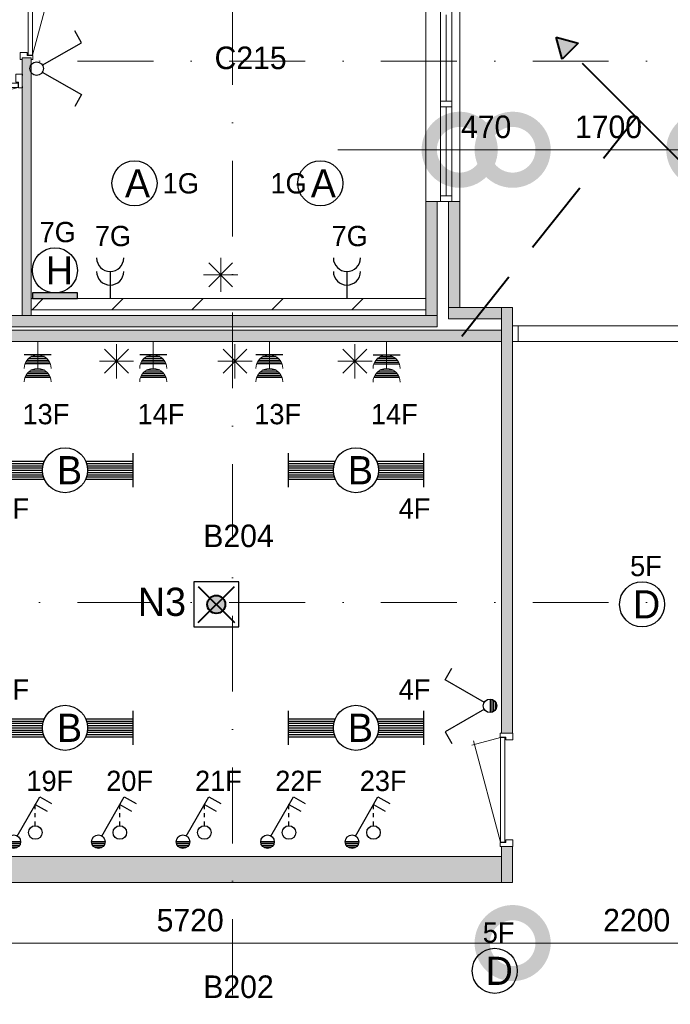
# Model space of a CAD drawing. Header units: millimetres. Extents: x 84337 to 168437, y -3060 to 56340.
# Tile 20 of 84: x 97233 to 103003, y 10904 to 19638. Entities that reach past the tile are written whole.
import ezdxf
from ezdxf.enums import TextEntityAlignment as Align
from ezdxf.xclip import XClip

# ---------------------------------------------------------------- set-up
doc = ezdxf.new("R2010")
doc.units = ezdxf.units.MM
doc.header["$PDMODE"] = 3
doc.header["$PDSIZE"] = 1
doc.linetypes.add('DGN3', pattern=[1009.2, 672.8, -336.4])
doc.linetypes.add('DGN4', pattern=[1345.6, 672.8, -336.4, 0, -336.4])
for name, color, linetype in [('14', 7, 'Continuous'), ('16', 7, 'Continuous'), ('17', 7, 'Continuous'), ('18', 7, 'Continuous'), ('19', 7, 'Continuous'), ('20', 7, 'Continuous'), ('30', 7, 'Continuous'), ('32', 7, 'Continuous'), ('33', 7, 'Continuous'), ('48', 7, 'Continuous'), ('5', 7, 'Continuous'), ('54', 7, 'Continuous'), ('56', 7, 'Continuous'), ('58', 7, 'Continuous'), ('62', 7, 'Continuous')]:
    doc.layers.add(name, color=color, linetype=linetype)
doc.styles.add('dgn001', font='dgn001.shx')
doc.styles.add('dgn003', font='dgn003.shx')
doc.styles.get("Standard").update_dxf_attribs({"font": 'arial.ttf'})
doc.dimstyles.get("Standard").update_dxf_attribs({"dimtxt": 0.18, "dimasz": 0.18, "dimexe": 0.18, "dimexo": 0.0625, "dimgap": 0.09, "dimtad": 0, "dimtih": 1, "dimtoh": 1, "dimdec": 4, "dimzin": 0, "dimdsep": 46, "dimtxsty": 'Standard', "dimcen": 0.09, "dimadec": 0, "dimazin": 0, "dimtfac": 1, "dimtdec": 4, "dimtofl": 0, "dimtmove": 0, "dimatfit": 3, "dimfxl": 1, "dimtolj": 1, "dimtzin": 0, "dimarcsym": 0})

# ---------------------------------------------------------------- blocks, each defined once
blk = doc.blocks.new('EA622')
at = {"layer": '18'}
blk.add_hatch(color=3, dxfattribs=at).paths.add_polyline_path([(-200, 0), (200, 0), (200, 50), (-200, 50)])
at = {"layer": '18', "color": 3, "linetype": 'Continuous', "lineweight": 30, "flags": 128}
blk.add_lwpolyline([(-200, 0), (200, 0), (200, 50), (-200, 50), (-200, 0)], dxfattribs=at)
at = {"layer": '18', "color": 3, "linetype": 'Continuous', "lineweight": 30}
blk.add_circle((0, 250), 200, dxfattribs=at)
at = {"layer": '18', "color": 1, "linetype": 'Continuous', "lineweight": 13, "style": 'dgn001'}
blk.add_text('7G', height=180, dxfattribs=at).set_placement((24.8, 500), align=Align.CENTER)
at = {"layer": '18', "color": 2, "linetype": 'Continuous', "lineweight": 13, "style": 'dgn001'}
blk.add_text('H', height=250, dxfattribs=at).set_placement((39.7, 250), align=Align.MIDDLE_CENTER)
blk = doc.blocks.new('EA1')
at = {"layer": '18', "color": 3, "linetype": 'Continuous', "lineweight": 30}
for p, q in [((-600, 150), (-600, -150)), ((600, 150), (600, -150)), ((-600, 80), (-182, 80)), ((-600, 60), (-190, 60)), ((-600, 40), (-195, 40)), ((-600, 20), (-200, 20)), ((-600, 0), (-200, 0)), ((182, 80), (600, 80)), ((190, 60), (600, 60)), ((195, 40), (600, 40)), ((200, 20), (600, 20)), ((200, 0), (600, 0)), ((-600, -20), (-200, -20)), ((-600, -40), (-195, -40)), ((-600, -60), (-190, -60)), ((-600, -80), (-182, -80)), ((182, -80), (600, -80)), ((190, -60), (600, -60)), ((195, -40), (600, -40)), ((200, -20), (600, -20))]:
    blk.add_line(p, q, dxfattribs=at)
blk.add_circle((0, 0), 200, dxfattribs=at)
at = {"layer": '18', "color": 1, "linetype": 'Continuous', "lineweight": 0, "style": 'dgn001'}
blk.add_text('4F', height=180, dxfattribs=at).set_placement((-600, 250))
at = {"layer": '18', "color": 2, "linetype": 'Continuous', "lineweight": 13, "style": 'dgn001'}
blk.add_text('B', height=249.99, dxfattribs=at).set_placement((39.665, -0.005), align=Align.MIDDLE_CENTER)
blk = doc.blocks.new('EA11')
at = {"layer": '18', "color": 3, "linetype": 'Continuous', "lineweight": 30}
for p, q in [((-600, 150), (-600, -150)), ((600, 150), (600, -150)), ((-600, 80), (-182, 80)), ((-600, 60), (-190, 60)), ((-600, 40), (-195, 40)), ((-600, 20), (-200, 20)), ((-600, 0), (-200, 0)), ((182, 80), (600, 80)), ((190, 60), (600, 60)), ((195, 40), (600, 40)), ((200, 20), (600, 20)), ((200, 0), (600, 0)), ((-600, -20), (-200, -20)), ((-600, -40), (-195, -40)), ((-600, -60), (-190, -60)), ((-600, -80), (-182, -80)), ((182, -80), (600, -80)), ((190, -60), (600, -60)), ((195, -40), (600, -40)), ((200, -20), (600, -20))]:
    blk.add_line(p, q, dxfattribs=at)
blk.add_circle((0, 0), 200, dxfattribs=at)
at = {"layer": '18', "color": 1, "linetype": 'Continuous', "lineweight": 0, "style": 'dgn001'}
blk.add_text('4F', height=180, dxfattribs=at).set_placement((659.53, 250), align=Align.RIGHT)
at = {"layer": '18', "color": 2, "linetype": 'Continuous', "lineweight": 13, "style": 'dgn001'}
blk.add_text('B', height=249.99, dxfattribs=at).set_placement((39.665, -0.005), align=Align.MIDDLE_CENTER)
blk = doc.blocks.new('EA12')
at = {"layer": '18', "color": 3, "linetype": 'Continuous', "lineweight": 30}
for p, q in [((-600, 150), (-600, -150)), ((600, 150), (600, -150)), ((-600, 80), (-182, 80)), ((-600, 60), (-190, 60)), ((-600, 40), (-195, 40)), ((-600, 20), (-200, 20)), ((-600, 0), (-200, 0)), ((182, 80), (600, 80)), ((190, 60), (600, 60)), ((195, 40), (600, 40)), ((200, 20), (600, 20)), ((200, 0), (600, 0)), ((-600, -20), (-200, -20)), ((-600, -40), (-195, -40)), ((-600, -60), (-190, -60)), ((-600, -80), (-182, -80)), ((182, -80), (600, -80)), ((190, -60), (600, -60)), ((195, -40), (600, -40)), ((200, -20), (600, -20))]:
    blk.add_line(p, q, dxfattribs=at)
blk.add_circle((0, 0), 200, dxfattribs=at)
at = {"layer": '18', "color": 2, "linetype": 'Continuous', "lineweight": 13, "style": 'dgn001'}
blk.add_text('B', height=249.99, dxfattribs=at).set_placement((39.665, -0.005), align=Align.MIDDLE_CENTER)
at = {"layer": '18', "color": 1, "linetype": 'Continuous', "lineweight": 0, "style": 'dgn001'}
blk.add_text('4F', height=180, dxfattribs=at).set_placement((659.53, -250), align=Align.TOP_RIGHT)
blk = doc.blocks.new('EA13')
at = {"layer": '18', "color": 3, "linetype": 'Continuous', "lineweight": 30}
for p, q in [((-600, 150), (-600, -150)), ((600, 150), (600, -150)), ((-600, 80), (-182, 80)), ((-600, 60), (-190, 60)), ((-600, 40), (-195, 40)), ((-600, 20), (-200, 20)), ((-600, 0), (-200, 0)), ((182, 80), (600, 80)), ((190, 60), (600, 60)), ((195, 40), (600, 40)), ((200, 20), (600, 20)), ((200, 0), (600, 0)), ((-600, -20), (-200, -20)), ((-600, -40), (-195, -40)), ((-600, -60), (-190, -60)), ((-600, -80), (-182, -80)), ((182, -80), (600, -80)), ((190, -60), (600, -60)), ((195, -40), (600, -40)), ((200, -20), (600, -20))]:
    blk.add_line(p, q, dxfattribs=at)
blk.add_circle((0, 0), 200, dxfattribs=at)
at = {"layer": '18', "color": 2, "linetype": 'Continuous', "lineweight": 13, "style": 'dgn001'}
blk.add_text('B', height=249.99, dxfattribs=at).set_placement((39.665, -0.005), align=Align.MIDDLE_CENTER)
at = {"layer": '18', "color": 1, "linetype": 'Continuous', "lineweight": 0, "style": 'dgn001'}
blk.add_text('4F', height=180, dxfattribs=at).set_placement((-600, -250), align=Align.TOP_LEFT)
blk = doc.blocks.new('ED96')
at = {"layer": '20'}
h = blk.add_hatch(color=4, dxfattribs=at)
edge = h.paths.add_edge_path()
edge.add_arc((-0.4, -0.1), 80, 0, 360)
at = {"layer": '20', "color": 4, "linetype": 'Continuous', "lineweight": 40}
for p, q in [((-160, 160), (160, -160)), ((-160, -160), (160, 160))]:
    blk.add_line(p, q, dxfattribs=at)
at = {"layer": '20', "color": 3, "linetype": 'Continuous', "lineweight": 30, "flags": 128}
blk.add_lwpolyline([(-200, -200), (200, -200), (200, 200), (-200, 200), (-200, -200)], dxfattribs=at)
at = {"layer": '20', "color": 4, "linetype": 'Continuous', "lineweight": 40}
blk.add_circle((-0.4, -0.1), 80, dxfattribs=at)
blk = doc.blocks.new('EC6115')
at = {"layer": '18', "color": 3, "linetype": 'Continuous', "lineweight": 30}
blk.add_circle((0, 0), 200, dxfattribs=at)
at = {"layer": '18', "color": 1, "linetype": 'Continuous', "lineweight": 13, "style": 'dgn001'}
blk.add_text('5F', height=180, dxfattribs=at).set_placement((34, 250), align=Align.CENTER)
at = {"layer": '18', "color": 2, "linetype": 'Continuous', "lineweight": 13, "style": 'dgn001'}
blk.add_text('D', height=250, dxfattribs=at).set_placement((39.6, 0), align=Align.MIDDLE_CENTER)
blk = doc.blocks.new('EC6119')
at = {"layer": '18', "color": 3, "linetype": 'Continuous', "lineweight": 30}
blk.add_circle((0, 0), 200, dxfattribs=at)
at = {"layer": '18', "color": 1, "linetype": 'Continuous', "lineweight": 13, "style": 'dgn001'}
blk.add_text('5F', height=180, dxfattribs=at).set_placement((34, 250), align=Align.CENTER)
at = {"layer": '18', "color": 2, "linetype": 'Continuous', "lineweight": 13, "style": 'dgn001'}
blk.add_text('D', height=250, dxfattribs=at).set_placement((39.6, 0), align=Align.MIDDLE_CENTER)
blk = doc.blocks.new('EC6312')
at = {"layer": '18', "color": 3, "linetype": 'Continuous', "lineweight": 30}
blk.add_circle((-0.015, 0), 200, dxfattribs=at)
at = {"layer": '18', "color": 2, "linetype": 'Continuous', "lineweight": 13, "style": 'dgn001'}
blk.add_text('A', height=249.99, dxfattribs=at).set_placement((26.855, -0.005), align=Align.MIDDLE_CENTER)
at = {"layer": '18', "color": 1, "linetype": 'Continuous', "lineweight": 13, "style": 'dgn001'}
blk.add_text('1G', height=180, dxfattribs=at).set_placement((249.98, 0), align=Align.MIDDLE_LEFT)
blk = doc.blocks.new('EC6315')
at = {"layer": '18', "color": 3, "linetype": 'Continuous', "lineweight": 30}
blk.add_circle((-0.015, 0), 200, dxfattribs=at)
at = {"layer": '18', "color": 1, "linetype": 'Continuous', "lineweight": 13, "style": 'dgn001'}
blk.add_text('1G', height=180, dxfattribs=at).set_placement((-121.03, 0), align=Align.MIDDLE_RIGHT)
at = {"layer": '18', "color": 2, "linetype": 'Continuous', "lineweight": 13, "style": 'dgn001'}
blk.add_text('A', height=249.99, dxfattribs=at).set_placement((26.855, -0.005), align=Align.MIDDLE_CENTER)
blk = doc.blocks.new('EM14')
at = {"layer": '16', "color": 3, "linetype": 'Continuous', "lineweight": 0}
blk.add_line((0, -240), (0, 0), dxfattribs=at)
at = {"layer": '16', "color": 3, "linetype": 'Continuous', "lineweight": 30}
for p, q in [((120, -120), (-120, -120)), ((95, -168), (-95, -168)), ((82, -152), (-82, -152)), ((60, -135), (-60, -135)), ((112, -200), (-112, -200)), ((105, -185), (-105, -185)), ((60, -255), (-60, -255)), ((112, -320), (-112, -320)), ((105, -305), (-105, -305)), ((95, -288), (-95, -288)), ((82, -272), (-82, -272))]:
    blk.add_line(p, q, dxfattribs=at)
at = {"layer": '16', "color": 3, "linetype": 'Continuous', "lineweight": 0}
for centre in [(0, -240), (0, -360)]:
    blk.add_arc(centre, 120, 0, 180, dxfattribs=at)
at = {"layer": '16', "color": 2, "linetype": 'Continuous', "lineweight": 0, "style": 'dgn001'}
blk.add_text('13F', height=180, dxfattribs=at).set_placement((73, -555), align=Align.TOP_CENTER)
blk = doc.blocks.new('EM15')
at = {"layer": '16', "color": 3, "linetype": 'Continuous', "lineweight": 0}
blk.add_line((0, -240), (0, 0), dxfattribs=at)
at = {"layer": '16', "color": 3, "linetype": 'Continuous', "lineweight": 30}
for p, q in [((120, -120), (-120, -120)), ((95, -168), (-95, -168)), ((82, -152), (-82, -152)), ((60, -135), (-60, -135)), ((112, -200), (-112, -200)), ((105, -185), (-105, -185)), ((60, -255), (-60, -255)), ((112, -320), (-112, -320)), ((105, -305), (-105, -305)), ((95, -288), (-95, -288)), ((82, -272), (-82, -272))]:
    blk.add_line(p, q, dxfattribs=at)
at = {"layer": '16', "color": 3, "linetype": 'Continuous', "lineweight": 0}
for centre in [(0, -240), (0, -360)]:
    blk.add_arc(centre, 120, 0, 180, dxfattribs=at)
at = {"layer": '16', "color": 2, "linetype": 'Continuous', "lineweight": 0, "style": 'dgn001'}
blk.add_text('14F', height=180, dxfattribs=at).set_placement((68.7, -555), align=Align.TOP_CENTER)
blk = doc.blocks.new('EM16')
at = {"layer": '16', "color": 3, "linetype": 'Continuous', "lineweight": 0}
blk.add_line((0, -240), (0, 0), dxfattribs=at)
at = {"layer": '16', "color": 3, "linetype": 'Continuous', "lineweight": 30}
for p, q in [((120, -120), (-120, -120)), ((95, -168), (-95, -168)), ((82, -152), (-82, -152)), ((60, -135), (-60, -135)), ((112, -200), (-112, -200)), ((105, -185), (-105, -185)), ((60, -255), (-60, -255)), ((112, -320), (-112, -320)), ((105, -305), (-105, -305)), ((95, -288), (-95, -288)), ((82, -272), (-82, -272))]:
    blk.add_line(p, q, dxfattribs=at)
at = {"layer": '16', "color": 3, "linetype": 'Continuous', "lineweight": 0}
for centre in [(0, -240), (0, -360)]:
    blk.add_arc(centre, 120, 0, 180, dxfattribs=at)
at = {"layer": '16', "color": 2, "linetype": 'Continuous', "lineweight": 0, "style": 'dgn001'}
blk.add_text('13F', height=180, dxfattribs=at).set_placement((73, -555), align=Align.TOP_CENTER)
blk = doc.blocks.new('EM17')
at = {"layer": '16', "color": 3, "linetype": 'Continuous', "lineweight": 0}
blk.add_line((0, -240), (0, 0), dxfattribs=at)
at = {"layer": '16', "color": 3, "linetype": 'Continuous', "lineweight": 30}
for p, q in [((120, -120), (-120, -120)), ((95, -168), (-95, -168)), ((82, -152), (-82, -152)), ((60, -135), (-60, -135)), ((112, -200), (-112, -200)), ((105, -185), (-105, -185)), ((60, -255), (-60, -255)), ((112, -320), (-112, -320)), ((105, -305), (-105, -305)), ((95, -288), (-95, -288)), ((82, -272), (-82, -272))]:
    blk.add_line(p, q, dxfattribs=at)
at = {"layer": '16', "color": 3, "linetype": 'Continuous', "lineweight": 0}
for centre in [(0, -240), (0, -360)]:
    blk.add_arc(centre, 120, 0, 180, dxfattribs=at)
at = {"layer": '16', "color": 2, "linetype": 'Continuous', "lineweight": 0, "style": 'dgn001'}
blk.add_text('14F', height=180, dxfattribs=at).set_placement((68.7, -555), align=Align.TOP_CENTER)
blk = doc.blocks.new('EL1141')
at = {"layer": '16', "color": 3, "linetype": 'Continuous', "lineweight": 30}
blk.add_line((0, 240), (0, 0), dxfattribs=at)
for centre in [(0, 360), (0, 240)]:
    blk.add_arc(centre, 120, 180, 0, dxfattribs=at)
at = {"layer": '16', "color": 2, "linetype": 'Continuous', "lineweight": 13, "style": 'dgn001'}
blk.add_text('7G', height=180, dxfattribs=at).set_placement((24.81, 465), align=Align.CENTER)
blk = doc.blocks.new('EL1142')
at = {"layer": '16', "color": 3, "linetype": 'Continuous', "lineweight": 30}
blk.add_line((0, 240), (0, 0), dxfattribs=at)
for centre in [(0, 360), (0, 240)]:
    blk.add_arc(centre, 120, 180, 0, dxfattribs=at)
at = {"layer": '16', "color": 2, "linetype": 'Continuous', "lineweight": 13, "style": 'dgn001'}
blk.add_text('7G', height=180, dxfattribs=at).set_placement((24.81, 465), align=Align.CENTER)
blk = doc.blocks.new('EH646')
at = {"layer": '19', "color": 3, "linetype": 'Continuous', "lineweight": 30}
for p, q in [((398, 230), (338, 335)), ((50, 30), (398, 230)), ((50, -30), (398, -230)), ((398, -230), (338, -335))]:
    blk.add_line(p, q, dxfattribs=at)
blk.add_circle((0, 0), 60, dxfattribs=at)
blk = doc.blocks.new('EI6')
at = {"layer": '19', "color": 3, "linetype": 'Continuous', "lineweight": 30}
for p, q in [((-398, 230), (-338, 335)), ((-50, 30), (-398, 230)), ((0, 60), (0, -60)), ((15, 58), (15, -58)), ((32, 50), (32, -50)), ((48, 35), (48, -35)), ((-50, -30), (-398, -230)), ((-398, -230), (-338, -335))]:
    blk.add_line(p, q, dxfattribs=at)
blk.add_circle((0, 0), 60, dxfattribs=at)
blk = doc.blocks.new('EJ9')
at = {"layer": '16', "color": 3, "linetype": 'Continuous', "lineweight": 30}
for p, q in [((30, 50), (230, 398)), ((230, 398), (335, 338)), ((190, 330), (295, 270)), ((190, 290), (190, 330)), ((190, 218), (190, 255)), ((190, 142), (190, 180)), ((60, 0), (-60, 0)), ((58, -15), (-58, -15)), ((50, -32), (-50, -32)), ((35, -48), (-35, -48))]:
    blk.add_line(p, q, dxfattribs=at)
for centre in [(190.4, 81.6), (0, 0)]:
    blk.add_circle(centre, 60, dxfattribs=at)
at = {"layer": '16', "color": 1, "linetype": 'Continuous', "lineweight": 0, "style": 'dgn001'}
blk.add_text('19F', height=180, dxfattribs=at).set_placement((319.26, 450), align=Align.CENTER)
blk = doc.blocks.new('EJ91')
at = {"layer": '16', "color": 3, "linetype": 'Continuous', "lineweight": 30}
for p, q in [((30, 50), (230, 398)), ((230, 398), (335, 338)), ((190, 330), (295, 270)), ((190, 290), (190, 330)), ((190, 218), (190, 255)), ((190, 142), (190, 180)), ((60, 0), (-60, 0)), ((58, -15), (-58, -15)), ((50, -32), (-50, -32)), ((35, -48), (-35, -48))]:
    blk.add_line(p, q, dxfattribs=at)
for centre in [(190.4, 81.6), (0, 0)]:
    blk.add_circle(centre, 60, dxfattribs=at)
at = {"layer": '16', "color": 1, "linetype": 'Continuous', "lineweight": 0, "style": 'dgn001'}
blk.add_text('20F', height=180, dxfattribs=at).set_placement((276.73, 450), align=Align.CENTER)
blk = doc.blocks.new('EJ92')
at = {"layer": '16', "color": 3, "linetype": 'Continuous', "lineweight": 30}
for p, q in [((30, 50), (230, 398)), ((230, 398), (335, 338)), ((190, 330), (295, 270)), ((190, 290), (190, 330)), ((190, 218), (190, 255)), ((190, 142), (190, 180)), ((60, 0), (-60, 0)), ((58, -15), (-58, -15)), ((50, -32), (-50, -32)), ((35, -48), (-35, -48))]:
    blk.add_line(p, q, dxfattribs=at)
for centre in [(190.4, 81.6), (0, 0)]:
    blk.add_circle(centre, 60, dxfattribs=at)
at = {"layer": '16', "color": 1, "linetype": 'Continuous', "lineweight": 0, "style": 'dgn001'}
blk.add_text('21F', height=180, dxfattribs=at).set_placement((315, 450), align=Align.CENTER)
blk = doc.blocks.new('EJ93')
at = {"layer": '16', "color": 3, "linetype": 'Continuous', "lineweight": 30}
for p, q in [((30, 50), (230, 398)), ((230, 398), (335, 338)), ((190, 330), (295, 270)), ((190, 290), (190, 330)), ((190, 218), (190, 255)), ((190, 142), (190, 180)), ((60, 0), (-60, 0)), ((58, -15), (-58, -15)), ((50, -32), (-50, -32)), ((35, -48), (-35, -48))]:
    blk.add_line(p, q, dxfattribs=at)
for centre in [(190.4, 81.6), (0, 0)]:
    blk.add_circle(centre, 60, dxfattribs=at)
at = {"layer": '16', "color": 1, "linetype": 'Continuous', "lineweight": 0, "style": 'dgn001'}
blk.add_text('22F', height=180, dxfattribs=at).set_placement((276.02, 450), align=Align.CENTER)
blk = doc.blocks.new('EJ94')
at = {"layer": '16', "color": 3, "linetype": 'Continuous', "lineweight": 30}
for p, q in [((30, 50), (230, 398)), ((230, 398), (335, 338)), ((190, 330), (295, 270)), ((190, 290), (190, 330)), ((190, 218), (190, 255)), ((190, 142), (190, 180)), ((60, 0), (-60, 0)), ((58, -15), (-58, -15)), ((50, -32), (-50, -32)), ((35, -48), (-35, -48))]:
    blk.add_line(p, q, dxfattribs=at)
for centre in [(190.4, 81.6), (0, 0)]:
    blk.add_circle(centre, 60, dxfattribs=at)
at = {"layer": '16', "color": 1, "linetype": 'Continuous', "lineweight": 0, "style": 'dgn001'}
blk.add_text('23F', height=180, dxfattribs=at).set_placement((276.02, 450), align=Align.CENTER)
blk = doc.blocks.new('830R10187')
at = {"layer": '33', "color": 1, "linetype": 'Continuous', "lineweight": 0}
for p, q in [((38, -108), (99.32, -336.87)), ((868, -108), (66.28, -322.82))]:
    blk.add_line(p, q, dxfattribs=at)
at = {"layer": '33', "color": 92, "linetype": 'Continuous', "lineweight": 13, "true_color": 0x00e100, "flags": 128}
for points in [[(0, -100), (0, -111), (35, -111), (35, -61), (60, -61), (60, 11), (0, 11), (0, 0)], [(906, -100), (906, -111), (871, -111), (871, -61), (846, -61), (846, 11), (906, 11), (906, 0)]]:
    blk.add_lwpolyline(points, dxfattribs=at)
at = {"layer": '33', "color": 2, "linetype": 'Continuous', "lineweight": 13, "true_color": 0xf0f000, "flags": 128}
blk.add_lwpolyline([(868, -108), (38, -108), (38, -68), (868, -68), (868, -108)], dxfattribs=at)
blk = doc.blocks.new('930L0963')
at = {"layer": '33', "color": 1, "linetype": 'Continuous', "lineweight": 0}
for p, q in [((98, 968), (353.44, 899.56)), ((98, 38), (338.7, 936.31))]:
    blk.add_line(p, q, dxfattribs=at)
at = {"layer": '33', "color": 92, "linetype": 'Continuous', "lineweight": 13, "true_color": 0x00e100, "flags": 128}
for points in [[(90, 1006), (101, 1006), (101, 971), (51, 971), (51, 946), (-11, 946), (-11, 1006), (0, 1006)], [(90, 0), (101, 0), (101, 35), (51, 35), (51, 60), (-11, 60), (-11, 0), (0, 0)]]:
    blk.add_lwpolyline(points, dxfattribs=at)
at = {"layer": '33', "color": 2, "linetype": 'Continuous', "lineweight": 13, "true_color": 0xf0f000, "flags": 128}
blk.add_lwpolyline([(98, 968), (98, 38), (58, 38), (58, 968), (98, 968)], dxfattribs=at)
blk = doc.blocks.new('930L0964')
at = {"layer": '33', "color": 1, "linetype": 'Continuous', "lineweight": 0}
for p, q in [((-98, 968), (-353.44, 899.56)), ((-98, 38), (-338.7, 936.31))]:
    blk.add_line(p, q, dxfattribs=at)
at = {"layer": '33', "color": 92, "linetype": 'Continuous', "lineweight": 13, "true_color": 0x00e100, "flags": 128}
for points in [[(-90, 1006), (-101, 1006), (-101, 971), (-51, 971), (-51, 946), (11, 946), (11, 1006), (0, 1006)], [(-90, 0), (-101, 0), (-101, 35), (-51, 35), (-51, 60), (11, 60), (11, 0), (0, 0)]]:
    blk.add_lwpolyline(points, dxfattribs=at)
at = {"layer": '33', "color": 2, "linetype": 'Continuous', "lineweight": 13, "true_color": 0xf0f000, "flags": 128}
blk.add_lwpolyline([(-98, 968), (-98, 38), (-58, 38), (-58, 968), (-98, 968)], dxfattribs=at)
blk = doc.blocks.new('_DotSmall')
at = {"color": 0, "linetype": 'ByBlock', "const_width": 0.5}
blk.add_lwpolyline([(-0.0625, 0, 1), (0.0625, 0, 1)], format="xyb", close=True, dxfattribs=at)
blk = doc.blocks.new('*D7984')
at = {"layer": '58', "color": 3, "linetype": 'Continuous', "lineweight": 0, "transparency": 16777216}
for p, q in [((13234.8, 16707.8), (12154.8, 16707.8)), ((13234.8, 16707.8), (13664.8, 16707.8)), ((13664.8, 16707.8), (14744.8, 16707.8))]:
    blk.add_line(p, q, dxfattribs=at)
at = {"layer": 'Defpoints', "color": 0, "linetype": 'Continuous', "transparency": 16777216}
for p in [(13664.8, 16707.8), (13234.8, 15307.8), (13664.8, 15307.8)]:
    blk.add_point(p, dxfattribs=at)
at = {"layer": '58', "color": 3, "linetype": 'Continuous', "lineweight": 0, "transparency": 16777216, "xscale": 1080, "yscale": 1080, "zscale": 1080}
blk.add_blockref('_DotSmall', (13234.8, 16707.8), dxfattribs=at)
at = {"layer": '58', "color": 3, "linetype": 'Continuous', "lineweight": 0, "transparency": 16777216, "xscale": 1080, "yscale": 1080, "zscale": 1080, "rotation": 180}
blk.add_blockref('_DotSmall', (13664.8, 16707.8), dxfattribs=at)
at = {"layer": '58', "color": 3, "linetype": 'Continuous', "lineweight": 0, "transparency": 16777216, "insert": (13449.8, 16910), "char_height": 200, "attachment_point": 5, "style": 'dgn003'}
blk.add_mtext('\\A1;430', dxfattribs=at)
blk = doc.blocks.new('*D7985')
at = {"layer": '58', "color": 3, "linetype": 'Continuous', "lineweight": 0, "transparency": 16777216}
blk.add_line((11534.8, 16707.8), (13234.8, 16707.8), dxfattribs=at)
at = {"layer": 'Defpoints', "color": 0, "linetype": 'Continuous', "transparency": 16777216}
for p in [(13234.8, 16707.8), (11534.8, 15307.8), (13234.8, 15307.8)]:
    blk.add_point(p, dxfattribs=at)
at = {"layer": '58', "color": 3, "linetype": 'Continuous', "lineweight": 0, "transparency": 16777216, "xscale": 1080, "yscale": 1080, "zscale": 1080, "rotation": 180}
blk.add_blockref('_DotSmall', (11534.8, 16707.8), dxfattribs=at)
at = {"layer": '58', "color": 3, "linetype": 'Continuous', "lineweight": 0, "transparency": 16777216, "xscale": 1080, "yscale": 1080, "zscale": 1080}
blk.add_blockref('_DotSmall', (13234.8, 16707.8), dxfattribs=at)
at = {"layer": '58', "color": 3, "linetype": 'Continuous', "lineweight": 0, "transparency": 16777216, "insert": (12384.8, 16909.9), "char_height": 200, "attachment_point": 5, "style": 'dgn003'}
blk.add_mtext('\\A1;1700', dxfattribs=at)
blk = doc.blocks.new('*D7986')
at = {"layer": '58', "color": 3, "linetype": 'Continuous', "lineweight": 0, "transparency": 16777216}
for p, q in [((11064.8, 16707.8), (9984.8, 16707.8)), ((11534.8, 16707.8), (11064.8, 16707.8)), ((11534.8, 16707.8), (12614.8, 16707.8))]:
    blk.add_line(p, q, dxfattribs=at)
at = {"layer": 'Defpoints', "color": 0, "linetype": 'Continuous', "transparency": 16777216}
for p in [(11064.8, 16707.8), (11064.8, 15307.8), (11534.8, 15307.8)]:
    blk.add_point(p, dxfattribs=at)
at = {"layer": '58', "color": 3, "linetype": 'Continuous', "lineweight": 0, "transparency": 16777216, "xscale": 1080, "yscale": 1080, "zscale": 1080}
blk.add_blockref('_DotSmall', (11064.8, 16707.8), dxfattribs=at)
at = {"layer": '58', "color": 3, "linetype": 'Continuous', "lineweight": 0, "transparency": 16777216, "xscale": 1080, "yscale": 1080, "zscale": 1080, "rotation": 180}
blk.add_blockref('_DotSmall', (11534.8, 16707.8), dxfattribs=at)
at = {"layer": '58', "color": 3, "linetype": 'Continuous', "lineweight": 0, "transparency": 16777216, "insert": (11299.8, 16909.9), "char_height": 200, "attachment_point": 5, "style": 'dgn003'}
blk.add_mtext('\\A1;470', dxfattribs=at)
blk = doc.blocks.new('*D7994')
at = {"layer": '58', "color": 3, "linetype": 'Continuous', "lineweight": 0, "transparency": 16777216}
blk.add_line((11534.8, 9670.7), (5814.8, 9670.7), dxfattribs=at)
at = {"layer": 'Defpoints', "color": 0, "linetype": 'Continuous', "transparency": 16777216}
for p in [(5814.8, 10586), (11534.8, 10586), (5814.8, 9670.7)]:
    blk.add_point(p, dxfattribs=at)
at = {"layer": '58', "color": 3, "linetype": 'Continuous', "lineweight": 0, "transparency": 16777216, "xscale": 1080, "yscale": 1080, "zscale": 1080, "rotation": 180}
blk.add_blockref('_DotSmall', (5814.8, 9670.7), dxfattribs=at)
at = {"layer": '58', "color": 3, "linetype": 'Continuous', "lineweight": 0, "transparency": 16777216, "xscale": 1080, "yscale": 1080, "zscale": 1080}
blk.add_blockref('_DotSmall', (11534.8, 9670.7), dxfattribs=at)
at = {"layer": '58', "color": 3, "linetype": 'Continuous', "lineweight": 0, "transparency": 16777216, "insert": (8674.8, 9872.8), "char_height": 200, "attachment_point": 5, "style": 'dgn003'}
blk.add_mtext('\\A1;5720', dxfattribs=at)
blk = doc.blocks.new('*D7995')
at = {"layer": '58', "color": 3, "linetype": 'Continuous', "lineweight": 0, "transparency": 16777216}
blk.add_line((13734.8, 9670.7), (11534.8, 9670.7), dxfattribs=at)
at = {"layer": 'Defpoints', "color": 0, "linetype": 'Continuous', "transparency": 16777216}
for p in [(11534.8, 10586), (13734.8, 10586), (11534.8, 9670.7)]:
    blk.add_point(p, dxfattribs=at)
at = {"layer": '58', "color": 3, "linetype": 'Continuous', "lineweight": 0, "transparency": 16777216, "xscale": 1080, "yscale": 1080, "zscale": 1080, "rotation": 180}
blk.add_blockref('_DotSmall', (11534.8, 9670.7), dxfattribs=at)
at = {"layer": '58', "color": 3, "linetype": 'Continuous', "lineweight": 0, "transparency": 16777216, "xscale": 1080, "yscale": 1080, "zscale": 1080}
blk.add_blockref('_DotSmall', (13734.8, 9670.7), dxfattribs=at)
at = {"layer": '58', "color": 3, "linetype": 'Continuous', "lineweight": 0, "transparency": 16777216, "insert": (12634.8, 9872.8), "char_height": 200, "attachment_point": 5, "style": 'dgn003'}
blk.add_mtext('\\A1;2200', dxfattribs=at)
blk = doc.blocks.new('EAE510')
at = {"layer": '54'}
blk.add_hatch(color=4, dxfattribs=at).paths.add_polyline_path([(707.1, -707.1), (512.65, -654.08), (654.07, -512.66)])
at = {"layer": '54', "color": 4, "linetype": 'DGN3', "lineweight": 40}
blk.add_line((0, 0), (707.1, -707.1), dxfattribs=at)
at = {"layer": '54', "color": 4, "linetype": 'DGN3', "lineweight": 40, "flags": 128}
blk.add_lwpolyline([(707.1, -707.1), (512.65, -654.08), (654.07, -512.66), (707.1, -707.1)], dxfattribs=at)
blk = doc.blocks.new('EAE511')
at = {"layer": '54'}
blk.add_hatch(color=4, dxfattribs=at).paths.add_polyline_path([(-707.11, 707.1), (-512.66, 654.08), (-654.08, 512.66)])
at = {"layer": '54', "color": 4, "linetype": 'DGN3', "lineweight": 40}
blk.add_line((0, 0), (-707.11, 707.1), dxfattribs=at)
at = {"layer": '54', "color": 4, "linetype": 'DGN3', "lineweight": 40, "flags": 128}
blk.add_lwpolyline([(-707.11, 707.1), (-512.66, 654.08), (-654.08, 512.66), (-707.11, 707.1)], dxfattribs=at)
blk = doc.blocks.new('EAE679')
at = {"layer": '5', "color": 3, "linetype": 'Continuous', "lineweight": 0}
for p, q in [((106.04, -106.05), (-106.06, 106.05)), ((-106.06, -106.05), (106.04, 106.05)), ((0, -151.5), (0, 151.5)), ((-151.5, 0), (151.5, 0))]:
    blk.add_line(p, q, dxfattribs=at)
blk = doc.blocks.new('EAE680')
at = {"layer": '5', "color": 3, "linetype": 'Continuous', "lineweight": 0}
for p, q in [((106.04, -106.05), (-106.06, 106.05)), ((-106.06, -106.05), (106.04, 106.05)), ((0, -151.5), (0, 151.5)), ((-151.5, 0), (151.5, 0))]:
    blk.add_line(p, q, dxfattribs=at)
blk = doc.blocks.new('EAE681')
at = {"layer": '5', "color": 3, "linetype": 'Continuous', "lineweight": 0}
for p, q in [((106.04, -106.05), (-106.06, 106.05)), ((-106.06, -106.05), (106.04, 106.05)), ((0, -151.5), (0, 151.5)), ((-151.5, 0), (151.5, 0))]:
    blk.add_line(p, q, dxfattribs=at)
blk = doc.blocks.new('EAE6103')
at = {"layer": '5', "color": 3, "linetype": 'Continuous', "lineweight": 0}
for p, q in [((106.04, -106.05), (-106.06, 106.05)), ((-106.06, -106.05), (106.04, 106.05)), ((0, -151.5), (0, 151.5)), ((-151.5, 0), (151.5, 0))]:
    blk.add_line(p, q, dxfattribs=at)
blk = doc.blocks.new('50E03_329_B02 - Default')
at = {"layer": '62'}
for color, points in [(7, [(7184.76, 15237.77), (7184.76, 17522.77), (7264.76, 17522.77), (7264.76, 15237.77)]), (9, [(10764.76, 16247.77), (10864.76, 16247.77), (10864.76, 15237.77), (10764.76, 15237.77)]), (7, [(10964.76, 16247.77), (11064.76, 16247.77), (11064.76, 15307.77), (10964.76, 15307.77)]), (7, [(10964.76, 15207.77), (11434.76, 15207.77), (11434.76, 15307.77), (10964.76, 15307.77)]), (7, [(11434.76, 15307.77), (11534.76, 15307.77), (11534.76, 11533.77), (11434.76, 11533.77)]), (9, [(5464.76, 15237.77), (10864.76, 15237.77), (10864.76, 15137.77), (5464.76, 15137.77)]), (7, [(11434.76, 15107.77), (5464.76, 15107.77), (5464.76, 15007.77), (11434.76, 15007.77)]), (7, [(11534.76, 10207.77), (11434.76, 10207.77), (11434.76, 10527.77), (11534.76, 10527.77)]), (9, [(5914.76, 10437.77), (11434.76, 10437.77), (11434.76, 10207.77), (5914.76, 10207.77)])]:
    blk.add_hatch(color=color, dxfattribs=at).paths.add_polyline_path(points)
at = {"layer": '16', "color": 92, "linetype": 'Continuous', "lineweight": 0, "true_color": 0x00e100}
blk.add_line((10764.76, 16247.77), (11064.76, 16247.77), dxfattribs=at)
at = {"layer": '16', "color": 92, "linetype": 'Continuous', "lineweight": 0, "true_color": 0x00e100, "flags": 128}
blk.add_lwpolyline([(7184.76, 17522.77), (7184.76, 15237.77), (7264.76, 15237.77), (7264.76, 17522.77), (7184.76, 17522.77)], dxfattribs=at)
at = {"layer": '17', "color": 92, "linetype": 'Continuous', "lineweight": 0, "true_color": 0x00e100}
for p, q in [((10764.76, 15237.77), (10764.76, 16247.77)), ((10864.76, 15137.77), (10864.76, 16247.77)), ((10964.76, 15207.77), (10964.76, 16247.77)), ((11064.76, 15307.77), (11064.76, 16247.77)), ((11434.76, 15307.77), (11064.76, 15307.77)), ((11434.76, 15307.77), (11434.76, 11533.77)), ((10764.76, 15237.77), (5464.76, 15237.77)), ((11434.76, 15207.77), (10964.76, 15207.77)), ((10864.76, 15137.77), (5464.76, 15137.77)), ((11434.76, 15107.77), (5464.76, 15107.77)), ((11534.76, 15089.15), (11534.76, 11533.77)), ((11434.76, 15007.77), (5464.76, 15007.77)), ((11534.76, 11533.77), (11434.76, 11533.77))]:
    blk.add_line(p, q, dxfattribs=at)
at = {"layer": '17', "color": 92, "linetype": 'Continuous', "lineweight": 0, "true_color": 0x00e100, "flags": 128}
for points in [[(11434.76, 10527.77), (11534.76, 10527.77), (11534.76, 10207.77), (11434.76, 10207.77), (11434.76, 10527.77)], [(5914.76, 10207.77), (11434.76, 10207.77), (11434.76, 10437.77), (5914.76, 10437.77), (5914.76, 10207.77)]]:
    blk.add_lwpolyline(points, dxfattribs=at)
at = {"layer": '30', "color": 3, "linetype": 'Continuous', "lineweight": 0}
for p, q in [((10764.76, 18797.77), (10764.76, 16247.77)), ((11064.76, 18797.77), (11064.76, 16247.77))]:
    blk.add_line(p, q, dxfattribs=at)
at = {"layer": '32', "color": 3, "linetype": 'Continuous', "lineweight": 0}
for p, q in [((10894.76, 16297.77), (10894.76, 18747.77)), ((10994.76, 18747.77), (10994.76, 16247.77)), ((10944.76, 17906.1), (10944.76, 17139.43)), ((10944.76, 17089.43), (10944.76, 16297.77)), ((11534.76, 15146.77), (13234.76, 15146.77)), ((11534.76, 15007.77), (13234.76, 15007.77))]:
    blk.add_line(p, q, dxfattribs=at)
at = {"layer": '32', "color": 3, "linetype": 'Continuous', "lineweight": 0, "flags": 128}
for points in [[(10994.76, 17139.43), (10994.76, 17089.43), (10894.76, 17089.43), (10894.76, 17139.43), (10994.76, 17139.43)], [(10994.76, 16297.77), (10994.76, 16247.77), (10894.76, 16247.77), (10894.76, 16297.77), (10994.76, 16297.77)], [(11584.76, 15146.77), (11534.76, 15146.77), (11534.76, 15007.77), (11584.76, 15007.77), (11584.76, 15146.77)]]:
    blk.add_lwpolyline(points, dxfattribs=at)
at = {"layer": '56', "color": 3, "linetype": 'DGN4', "lineweight": 0}
for p, q in [((9049.76, 50407.77), (9049.76, 1494.98)), ((51564.76, 17492.77), (-3435.24, 17492.77)), ((51564.76, 12692.77), (-3435.24, 12692.77))]:
    blk.add_line(p, q, dxfattribs=at)
at = {"layer": '62', "color": 7, "linetype": 'Continuous', "lineweight": 0, "flags": 128}
for points in [[(7184.76, 15237.77), (7184.76, 17522.77), (7264.76, 17522.77), (7264.76, 15237.77), (7184.76, 15237.77)], [(10964.76, 16247.77), (11064.76, 16247.77), (11064.76, 15307.77), (10964.76, 15307.77), (10964.76, 16247.77)], [(10964.76, 15207.77), (11434.76, 15207.77), (11434.76, 15307.77), (10964.76, 15307.77), (10964.76, 15207.77)], [(11434.76, 15307.77), (11534.76, 15307.77), (11534.76, 11533.77), (11434.76, 11533.77), (11434.76, 15307.77)], [(11434.76, 15107.77), (5464.76, 15107.77), (5464.76, 15007.77), (11434.76, 15007.77), (11434.76, 15107.77)], [(11534.76, 10207.77), (11434.76, 10207.77), (11434.76, 10527.77), (11534.76, 10527.77), (11534.76, 10207.77)]]:
    blk.add_lwpolyline(points, dxfattribs=at)
at = {"layer": '62', "color": 9, "linetype": 'Continuous', "lineweight": 0, "flags": 128}
for points in [[(10764.76, 16247.77), (10864.76, 16247.77), (10864.76, 15237.77), (10764.76, 15237.77), (10764.76, 16247.77)], [(5464.76, 15237.77), (10864.76, 15237.77), (10864.76, 15137.77), (5464.76, 15137.77), (5464.76, 15237.77)], [(5914.76, 10437.77), (11434.76, 10437.77), (11434.76, 10207.77), (5914.76, 10207.77), (5914.76, 10437.77)]]:
    blk.add_lwpolyline(points, dxfattribs=at)
at = {"color": 7, "linetype": 'Continuous', "lineweight": 0}
for name, p in [('930L0963', (7178.79, 17509.54)), ('830R10187', (6281.68, 17367.95)), ('930L0964', (11524.76, 10527.77))]:
    blk.add_blockref(name, p, dxfattribs=at)
at = {"layer": '48', "color": 7, "linetype": 'Continuous', "lineweight": 0, "style": 'dgn003'}
for s, p in [('C215', (9210.39, 17523.09)), ('B204', (9103.3, 13283.1)), ('B202', (9103.3, 9283.58))]:
    blk.add_text(s, height=200, dxfattribs=at).set_placement(p, align=Align.MIDDLE_CENTER)
at = {"layer": '58', "color": 3, "linetype": 'Continuous', "lineweight": 0}
for base, p1, p2, picture, middle in [((11064.76, 16707.77), (11534.76, 15307.77), (11064.76, 15307.77), '*D7986', (11299.76, 16909.88)), ((13234.76, 16707.77), (11534.76, 15307.77), (13234.76, 15307.77), '*D7985', (12384.76, 16909.88)), ((13664.76, 16707.77), (13234.76, 15307.77), (13664.76, 15307.77), '*D7984', (13449.76, 16909.95)), ((5814.76, 9670.73), (11534.76, 10585.95), (5814.76, 10585.95), '*D7994', (8674.76, 9872.84)), ((11534.76, 9670.73), (13734.76, 10585.95), (11534.76, 10585.95), '*D7995', (12634.76, 9872.84))]:
    dim = blk.add_linear_dim(base=base, p1=p1, p2=p2, dimstyle='Standard', override={"dimscale": 1, "dimtxt": 200, "dimasz": 1080, "dimexe": 0, "dimexo": 0, "dimgap": 100, "dimtad": 1, "dimjust": 0, "dimtih": 0, "dimtoh": 0, "dimdec": 0, "dimlfac": 1, "dimzin": 11, "dimdsep": 46, "dimlunit": 2, "dimpost": '<>', "dimtxsty": 'dgn003', "dimblk1": 'DotSmall', "dimblk2": 'DotSmall', "dimsah": 1, "dimcen": 0, "dimse1": 1, "dimse2": 1, "dimclrd": 3, "dimclre": 3, "dimclrt": 3, "dimtol": 0, "dimtix": 1, "dimtofl": 1, "dimatfit": 3, "dimfrac": 1, "dimtolj": 1, "dimlwd": 0, "dimlwe": 0}, dxfattribs=at)
    dim.commit()
    dim.dimension.update_dxf_attribs({"geometry": picture, "text_midpoint": middle})

msp = doc.modelspace()

# ---------------------------------------------------------------- hatches: boundary and pattern name
at = {"layer": '14', "linetype": 'Continuous', "lineweight": 0}
h = msp.add_hatch(dxfattribs=at)
h.set_pattern_fill('DGN_EZ7', color=2, scale=100, style=0, pattern_type=2)
h.set_pattern_definition([(45, (1731.34, 152.2), (4e-14, 709), [])])
h.paths.add_polyline_path([(97335.19, 17164.49), (100835.19, 17164.49), (100835.19, 17064.49), (97335.19, 17064.49)])

# ---------------------------------------------------------------- linework, layer by layer
at = {"layer": '14', "color": 3, "linetype": 'CONTINUOUS', "lineweight": 0}
for p, q in [((97335.19, 17164.49), (97335.19, 17114.49)), ((97335.19, 17164.49), (100835.19, 17164.49)), ((100835.19, 17164.49), (100835.19, 17114.49)), ((97335.19, 17064.49), (97335.19, 17114.49)), ((97335.19, 17064.49), (100835.19, 17064.49)), ((100835.19, 17064.49), (100835.19, 17114.49))]:
    msp.add_line(p, q, dxfattribs=at)
at = {"layer": '54', "color": 4, "linetype": 'DGN3', "lineweight": 40}
msp.add_line((101153.83, 16830.4), (102699.12, 18774.96), dxfattribs=at)

# ---------------------------------------------------------------- block references
ref = msp.add_blockref('50E03_329_B02 - Default', (90070.43, 1776.72))
XClip(ref).set_block_clipping_path([(-1935.24, 2907.77), (50064.76, 48907.77)])
at = {"color": 1, "linetype": 'Continuous', "lineweight": 0}
for name, p in [('EH646', (97383.01, 19204.16)), ('EC6312', (98251.23, 18186.91)), ('EC6315', (99899.19, 18186.91)), ('EA622', (97545.19, 17164.49)), ('EL1142', (98035.19, 17164.49)), ('EL1141', (100135.19, 17164.49)), ('EAE6103', (99015.65, 17375.11)), ('EM14', (97392.41, 16784.49)), ('EM15', (98417.12, 16784.49)), ('EM16', (99447.69, 16784.49)), ('EM17', (100486.84, 16783.78)), ('EAE679', (98092.19, 16608.23)), ('EAE680', (99142.43, 16608.23)), ('EAE681', (100206.4, 16608.23)), ('EA13', (97635.19, 15641.99)), ('EA12', (100215.19, 15641.99)), ('EC6119', (102753.2, 14452.3)), ('ED96', (98976.85, 14451.3)), ('EI6', (101404.46, 13552.07)), ('EA1', (97635.19, 13356.99)), ('EA11', (100215.19, 13356.99)), ('EJ9', (97180.76, 12346.26)), ('EJ91', (97930.76, 12346.26)), ('EJ92', (98680.76, 12346.26)), ('EJ93', (99430.76, 12346.26)), ('EJ94', (100180.76, 12346.26)), ('EC6115', (101446.52, 11201.69))]:
    msp.add_blockref(name, p, dxfattribs=at)
at = {"color": 4, "linetype": 'DGN3', "lineweight": 40}
for name in ['EAE511', 'EAE510']:
    msp.add_blockref(name, (102699.12, 18774.96), dxfattribs=at)

# ---------------------------------------------------------------- texts
at = {"layer": '20', "color": 2, "linetype": 'Continuous', "lineweight": 13, "style": 'dgn001'}
msp.add_text('N3', height=250, dxfattribs=at).set_placement((98280.78, 14349.63))

doc.saveas('drawing.dxf')
